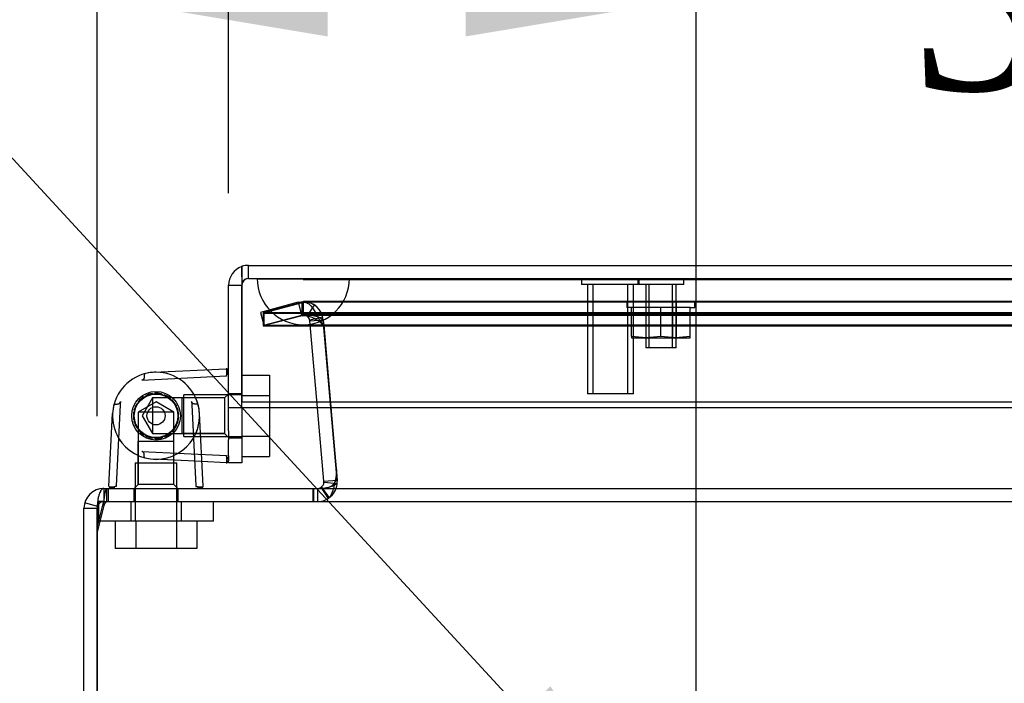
# Model space of a CAD drawing. Header units: inches. Extents: x 1 to 240, y -1 to 159.
# Tile 4 of 25: x 58.51 to 63.85, y 32.27 to 35.87. Entities that reach past the tile are written whole.
import ezdxf
from ezdxf import colors
from ezdxf.entities.mleader import LeaderData, LeaderLine
from ezdxf.enums import TextEntityAlignment as Align
from ezdxf.lldxf.tags import DXFTag
from ezdxf.math import Vec2, Vec3

# ---------------------------------------------------------------- set-up
doc = ezdxf.new("R2010")
doc.units = ezdxf.units.IN
doc.header["$MEASUREMENT"] = 0
for name, color, linetype in [('COM70220', 7, 'Continuous'), ('COM70699-8', 7, 'Continuous'), ('COM70702-5', 7, 'Continuous'), ('COM70705-8', 7, 'Continuous'), ('Default', 7, 'Continuous'), ('HNG86659-1', 7, 'Continuous'), ('HNG86659-2', 7, 'Continuous'), ('NTS18118', 7, 'Continuous'), ('SCS86661', 7, 'Continuous'), ('STD26063', 7, 'Continuous'), ('STD26258', 7, 'Continuous'), ('WAM30017', 7, 'Continuous')]:
    doc.layers.add(name, color=color, linetype=linetype)
doc.styles.add('SEACAD_Times_New_Roman', font='times.ttf')
tags = doc.linetypes.add('HIDDEN2', pattern=[0.1875, 0.125, -0.0625]).pattern_tags.tags
tags[6:7] = [DXFTag(74, 4), DXFTag(75, 0), DXFTag(340, '0'), DXFTag(46, 0.0), DXFTag(50, 0.0), DXFTag(44, 0.0), DXFTag(45, 0.0)]
tags[4:5] = [DXFTag(74, 4), DXFTag(75, 0), DXFTag(340, '0'), DXFTag(46, 0.0), DXFTag(50, 0.0), DXFTag(44, 0.0), DXFTag(45, 0.0)]
doc.dimstyles.new('HAMMOND_(STH_-_240x160)', dxfattribs={"dimtxt": 1, "dimasz": 1.25, "dimexe": 0.5, "dimexo": 0.5, "dimgap": 0.25, "dimtad": 0, "dimtih": 1, "dimtoh": 1, "dimzin": 0, "dimdsep": 46, "dimtxsty": 'SEACAD_Times_New_Roman', "dimblk1": '_SE_FILLED', "dimblk2": '_SE_FILLED', "dimsah": 1, "dimcen": 0.5, "dimadec": 0, "dimazin": 0, "dimtfac": 0.8, "dimtofl": 0, "dimtmove": 0, "dimatfit": 3, "dimfxl": 1, "dimtolj": 1, "dimtzin": 0, "dimarcsym": 0})

# ---------------------------------------------------------------- blocks, each defined once
blk = doc.blocks.new('SE4')
at = {"layer": 'COM70220', "color": 7, "linetype": 'HIDDEN2'}
for p, q in [((59.7988, 34.4683), (60.2978, 34.4683)), ((59.7988, 34.4673), (59.7988, 34.4683)), ((59.7988, 34.4673), (60.2978, 34.4673)), ((60.0478, 34.4653), (59.7988, 34.4673)), ((60.2968, 34.4673), (60.0478, 34.4653)), ((60.0478, 34.4653), (60.2978, 34.4653)), ((60.2968, 34.4683), (60.2968, 34.4673)), ((60.2978, 34.4683), (87.4168, 34.4683)), ((60.2978, 34.4673), (87.4168, 34.4673)), ((60.2978, 34.4653), (87.4168, 34.4653)), ((60.0478, 34.2193), (60.2978, 34.2193)), ((60.2978, 34.2193), (87.4168, 34.2193))]:
    blk.add_line(p, q, dxfattribs=at)
blk.add_arc((60.0478, 34.4693), 0.25, 180, 0, dxfattribs=at)
at = {"layer": 'COM70699-8', "color": 7, "linetype": 'HIDDEN2'}
for p, q in [((60.0202, 34.3408), (59.8156, 34.286)), ((59.8344, 34.286), (60.0389, 34.3408)), ((60.0202, 34.3408), (60.0481, 34.3444)), ((60.0202, 34.3408), (60.0388, 34.2712)), ((60.0482, 34.3444), (60.0389, 34.3408)), ((60.0389, 34.3408), (60.0389, 34.2712)), ((60.0481, 34.2724), (60.0481, 34.3444)), ((60.0482, 34.2724), (60.0482, 34.3444)), ((87.6667, 34.3444), (60.0482, 34.3444)), ((60.0684, 34.2662), (60.1089, 34.3258)), ((59.8156, 34.286), (59.8343, 34.2164)), ((59.8344, 34.286), (59.8344, 34.2164)), ((59.8344, 34.286), (87.8806, 34.286)), ((59.8344, 34.2164), (60.0389, 34.2712)), ((60.0388, 34.2712), (60.0481, 34.2724)), ((60.0482, 34.2724), (60.0389, 34.2712)), ((87.6667, 34.2724), (60.0482, 34.2724)), ((60.0831, 34.245), (60.153, 34.2622)), ((59.8344, 34.2164), (59.8343, 34.2164)), ((59.8344, 34.2164), (87.8806, 34.2164)), ((60.084, 34.2396), (60.1557, 34.2459)), ((60.1252, 33.7688), (60.084, 34.2396)), ((60.2318, 33.3767), (60.1557, 34.2459)), ((60.1558, 34.2396), (60.1558, 34.2459)), ((60.1558, 34.2459), (60.2319, 33.3767)), ((60.1558, 34.2396), (60.197, 33.7688)), ((60.1601, 33.3644), (60.2318, 33.3586)), ((60.2313, 33.3767), (60.2318, 33.3767)), ((60.2319, 33.3705), (60.2319, 33.3767)), ((58.9655, 33.3313), (58.9655, 33.2593)), ((58.9656, 33.3313), (58.9656, 33.2593)), ((59.1286, 33.3313), (59.1286, 33.2593)), ((59.3686, 33.2593), (59.3686, 33.3313)), ((60.103, 33.3313), (60.103, 33.2593)), ((60.1242, 33.3313), (60.1242, 33.2593)), ((60.1243, 33.3313), (60.1243, 33.2593)), ((60.1437, 33.3371), (60.1826, 33.2765)), ((60.1458, 33.3385), (60.1889, 33.2809)), ((58.9309, 33.2334), (58.8618, 33.2535)), ((58.9655, 33.2593), (58.9656, 33.2593)), ((58.9656, 33.2593), (88.7493, 33.2593))]:
    blk.add_line(p, q, dxfattribs=at)
at = {"layer": 'COM70699-8', "color": 7, "linetype": 'Continuous'}
for p, q in [((60.16, 33.3705), (60.1252, 33.7688)), ((60.197, 33.7688), (60.2319, 33.3705)), ((60.16, 33.3705), (60.2313, 33.3767)), ((58.9655, 33.3313), (58.9656, 33.3313)), ((58.9656, 33.3313), (88.7493, 33.3313)), ((58.8575, 33.2233), (58.9295, 33.2233)), ((58.8575, 25.4393), (58.8575, 33.2233)), ((58.9295, 25.4393), (58.9295, 33.2233)), ((58.9296, 33.2233), (58.9296, 25.4393))]:
    blk.add_line(p, q, dxfattribs=at)
at = {"layer": 'COM70699-8', "color": 7, "linetype": 'HIDDEN2'}
for centre, radius, start, end in [((60.0481, 34.2364), 0.108, 5, 90), ((60.0483, 34.2365), 0.108, 4.9859, 90.0141), ((60.0481, 34.2364), 0.036, 5, 90), ((60.1242, 33.3673), 0.108, 270, 5), ((60.1243, 33.3673), 0.108, 269.9883, 5.0117), ((58.9655, 33.2233), 0.036, 90, 180), ((58.9656, 33.2233), 0.036, 90, 180)]:
    blk.add_arc(centre, radius, start, end, dxfattribs=at)
at = {"layer": 'COM70699-8', "color": 7, "linetype": 'Continuous'}
for centre, radius, start, end in [((60.1242, 33.3673), 0.036, 270, 5), ((58.9655, 33.2233), 0.108, 90, 180)]:
    blk.add_arc(centre, radius, start, end, dxfattribs=at)
at = {"layer": 'COM70699-8', "color": 7, "linetype": 'HIDDEN2'}
blk.add_open_spline([(60.1558, 34.2396), (60.1552, 34.2415), (60.1544, 34.2433), (60.152, 34.2466), (60.1504, 34.2482), (60.1454, 34.2525), (60.1413, 34.2549), (60.1327, 34.259), (60.1281, 34.2608), (60.1187, 34.2638), (60.1139, 34.2651), (60.0992, 34.2684), (60.0891, 34.27), (60.0688, 34.272), (60.0585, 34.2724), (60.0482, 34.2724)], degree=3, knots=[0, 0, 0, 0, 0.0625, 0.0625, 0.125, 0.125, 0.25, 0.25, 0.375, 0.375, 0.5, 0.5, 0.75, 0.75, 1, 1, 1, 1], dxfattribs=at)
at = {"layer": 'COM70699-8', "color": 7, "linetype": 'Continuous'}
for points, knots in [([(60.1243, 33.3313), (60.1352, 33.3313), (60.1462, 33.3319), (60.1679, 33.3342), (60.1786, 33.3359), (60.1942, 33.3398), (60.1993, 33.3413), (60.2092, 33.3449), (60.2139, 33.347), (60.2204, 33.3508), (60.2224, 33.3522), (60.2261, 33.3552), (60.2278, 33.3568), (60.2304, 33.3604), (60.2314, 33.3624), (60.2324, 33.3664), (60.2322, 33.3684), (60.2319, 33.3705)], [0, 0, 0, 0, 0.25, 0.25, 0.5, 0.5, 0.625, 0.625, 0.75, 0.75, 0.8125, 0.8125, 0.875, 0.875, 0.9375, 0.9375, 1, 1, 1, 1]), ([(58.9656, 33.3313), (58.9648, 33.3313), (58.9634, 33.3312), (58.9612, 33.3306), (58.9587, 33.3294), (58.9547, 33.3267), (58.9506, 33.3219), (58.9456, 33.3137), (58.9419, 33.3053), (58.9378, 33.2927), (58.9349, 33.2809), (58.9321, 33.2644), (58.9305, 33.25), (58.9298, 33.2368), (58.9296, 33.2291), (58.9296, 33.2253), (58.9296, 33.2233)], [0, 0, 0, 0, 0.039636, 0.079299, 0.119013, 0.178729, 0.298914, 0.359673, 0.482665, 0.545168, 0.672094, 0.736685, 0.867476, 0.933625, 0.966802, 1, 1, 1, 1])]:
    blk.add_open_spline(points, degree=3, knots=knots, dxfattribs=at)
at = {"layer": 'COM70702-5', "color": 7, "linetype": 'HIDDEN2'}
for p, q in [((60.0416, 34.3371), (59.8295, 34.2823)), ((60.0416, 34.2676), (60.0416, 34.3371)), ((87.6592, 34.3408), (60.0557, 34.3408)), ((59.8295, 34.2823), (87.8855, 34.2823)), ((59.8295, 34.2823), (59.8295, 34.2127)), ((60.0416, 34.2676), (59.8295, 34.2127)), ((87.6592, 34.2688), (60.0557, 34.2688)), ((59.8295, 34.2127), (87.8855, 34.2127)), ((60.1616, 34.2165), (60.1358, 34.2422)), ((60.1358, 34.236), (60.1358, 34.2422)), ((60.1616, 34.2103), (60.1358, 34.236)), ((60.2271, 33.4345), (60.1616, 34.2165)), ((60.1616, 34.2165), (60.1616, 34.2103)), ((60.2271, 33.4283), (60.1616, 34.2103)), ((60.2271, 33.4345), (60.2271, 33.4283)), ((60.2287, 33.4085), (60.2287, 33.4147)), ((60.2229, 33.3705), (60.2229, 33.3767)), ((58.9812, 33.2593), (58.9812, 33.3313)), ((58.9915, 33.2593), (58.9915, 33.3313)), ((60.101, 33.2593), (60.101, 33.3313)), ((58.9296, 33.1175), (58.9674, 33.269)), ((58.9296, 33.087), (58.9674, 33.2385)), ((58.9674, 33.2385), (58.9674, 33.269))]:
    blk.add_line(p, q, dxfattribs=at)
at = {"layer": 'COM70702-5', "color": 7, "linetype": 'Continuous'}
for p, q in [((58.9295, 33.117), (58.9296, 33.1175)), ((58.9295, 33.0866), (58.9296, 33.087))]:
    blk.add_line(p, q, dxfattribs=at)
at = {"layer": 'COM70702-5', "color": 7, "linetype": 'HIDDEN2'}
for centre in [(60.101, 33.4147), (60.101, 33.4085)]:
    blk.add_ellipse(centre, major_axis=(-0.1276, 0), ratio=0.996195, start_param=2.838142, end_param=3.297963, dxfattribs=at)
for points, knots in [([(60.0416, 34.3371), (60.0494, 34.3412), (60.0573, 34.3419), (60.073, 34.3365), (60.0808, 34.3303), (60.0965, 34.3123), (60.1044, 34.3004), (60.1201, 34.2732), (60.1279, 34.2579), (60.1358, 34.2422)], [0, 0, 0, 0, 0.25, 0.25, 0.5, 0.5, 0.75, 0.75, 1, 1, 1, 1]), ([(60.0416, 34.2676), (60.0494, 34.269), (60.0573, 34.2692), (60.073, 34.2674), (60.0808, 34.2653), (60.0965, 34.2593), (60.1044, 34.2554), (60.1201, 34.2463), (60.1279, 34.2412), (60.1358, 34.236)], [0, 0, 0, 0, 0.25, 0.25, 0.5, 0.5, 0.75, 0.75, 1, 1, 1, 1]), ([(60.1864, 33.2786), (60.1883, 33.2805), (60.1901, 33.2827), (60.1966, 33.2912), (60.201, 33.2989), (60.2088, 33.3173), (60.2123, 33.3279), (60.2183, 33.3512), (60.2208, 33.3639), (60.2229, 33.3767)], [0.5779173, 0.5779173, 0.5779173, 0.5779173, 0.625, 0.625, 0.75, 0.75, 0.875, 0.875, 1, 1, 1, 1]), ([(60.1869, 33.3379), (60.1886, 33.3385), (60.1949, 33.341), (60.2029, 33.3456), (60.2105, 33.3523), (60.2153, 33.3579), (60.2196, 33.364), (60.2218, 33.3683), (60.2229, 33.3705)], [0.6302936, 0.6302936, 0.6302936, 0.6302936, 0.6717933, 0.7882141, 0.843718, 0.8974268, 0.9494645, 1, 1, 1, 1]), ([(58.9674, 33.269), (58.9697, 33.2875), (58.972, 33.3034), (58.9766, 33.3254), (58.9789, 33.3313), (58.9812, 33.3313)], [0, 0, 0, 0, 0.5, 0.5, 1, 1, 1, 1]), ([(58.9674, 33.2385), (58.9685, 33.2416), (58.9697, 33.2445), (58.972, 33.2496), (58.9732, 33.2519), (58.9755, 33.2555), (58.9766, 33.2569), (58.9789, 33.2588), (58.9801, 33.2593), (58.9812, 33.2593)], [0, 0, 0, 0, 0.25, 0.25, 0.5, 0.5, 0.75, 0.75, 1, 1, 1, 1]), ([(60.101, 33.2593), (60.1078, 33.2593), (60.1145, 33.2593), (60.1227, 33.2594), (60.1242, 33.2594), (60.1257, 33.2594)], [0, 0, 0, 0, 0.125, 0.125, 0.1531374, 0.1531374, 0.1531374, 0.1531374])]:
    blk.add_open_spline(points, degree=3, knots=knots, dxfattribs=at)
blk.add_open_spline([(60.2213, 33.3673), (60.2217, 33.3689), (60.2217, 33.369), (60.2213, 33.3673)], degree=3, dxfattribs=at)
at = {"layer": 'COM70702-5', "color": 7, "linetype": 'Continuous'}
blk.add_open_spline([(60.101, 33.3313), (60.104, 33.3313), (60.11, 33.3313), (60.1179, 33.3313), (60.1228, 33.3313), (60.1247, 33.3314)], degree=3, knots=[0, 0, 0, 0, 0.0630925, 0.1260117, 0.1669656, 0.1669656, 0.1669656, 0.1669656], dxfattribs=at)
at = {"layer": 'COM70705-8', "color": 7, "linetype": 'Continuous'}
for p, q in [((59.7143, 34.5351), (59.7144, 34.5352)), ((59.7143, 34.5351), (59.7143, 34.4333)), ((59.7144, 34.479), (59.7144, 34.5363)), ((59.7144, 34.5352), (59.7144, 34.435)), ((59.7503, 34.5413), (87.9643, 34.5413)), ((59.7144, 34.479), (59.7144, 33.7993)), ((59.6423, 34.4333), (59.7143, 34.4333)), ((59.6423, 33.7688), (59.6423, 34.4333)), ((59.7143, 33.7688), (59.7143, 34.4333)), ((59.7143, 33.7688), (59.6423, 33.7688)), ((59.6423, 33.6438), (59.6423, 33.7688)), ((59.7143, 33.7688), (59.7143, 33.6438)), ((59.7144, 33.7688), (59.7144, 33.7993)), ((88.0002, 33.7993), (59.7144, 33.7993)), ((88.0002, 33.7688), (59.7144, 33.7688)), ((59.6423, 33.6438), (59.6423, 33.5943)), ((59.7143, 33.6438), (59.7143, 33.5943)), ((59.6423, 33.5114), (59.6423, 33.5943)), ((59.7143, 33.5943), (59.7143, 33.4693)), ((59.6423, 33.4693), (59.6423, 33.4815)), ((59.7143, 33.4693), (59.6423, 33.4693))]:
    blk.add_line(p, q, dxfattribs=at)
at = {"layer": 'COM70705-8', "color": 7, "linetype": 'HIDDEN2'}
for p, q in [((59.7503, 34.4693), (59.7503, 34.5413)), ((59.7503, 34.4693), (87.9643, 34.4693)), ((59.7143, 33.845), (59.6423, 33.845)), ((59.6423, 33.605), (59.7143, 33.605))]:
    blk.add_line(p, q, dxfattribs=at)
at = {"layer": 'COM70705-8', "color": 7, "linetype": 'Continuous'}
for radius, start, end in [(0.108, 109.4712, 180), (0.108, 90, 109.4491), (0.036, 177.3202, 180)]:
    blk.add_arc((59.7503, 34.4333), radius, start, end, dxfattribs=at)
at = {"layer": 'COM70705-8', "color": 7, "linetype": 'HIDDEN2'}
blk.add_arc((59.7503, 34.4333), 0.036, 90, 177.3202, dxfattribs=at)
at = {"layer": 'COM70705-8', "color": 7, "linetype": 'Continuous'}
blk.add_ellipse((59.7503, 34.4333), major_axis=(-0.1189, 0), ratio=0.908294, start_param=4.712389, end_param=5.019287, dxfattribs=at)
at = {"layer": 'COM70705-8', "color": 7, "linetype": 'HIDDEN2'}
blk.add_ellipse((59.7503, 34.4333), major_axis=(-0.0396, 0), ratio=0.908294, start_param=4.712389, end_param=5.846853, dxfattribs=at)
at = {"layer": 'HNG86659-1', "color": 7, "linetype": 'HIDDEN2'}
for p, q in [((59.1719, 33.9183), (59.6314, 33.941)), ((59.6423, 33.8431), (59.621, 33.8218)), ((59.2486, 33.8006), (59.1518, 33.7447)), ((59.229, 33.8218), (59.1731, 33.725)), ((59.229, 33.8218), (59.229, 33.6282)), ((59.3197, 33.8218), (59.229, 33.8218)), ((59.3454, 33.7447), (59.2486, 33.8006)), ((59.3881, 33.8218), (59.3197, 33.8218)), ((59.621, 33.8218), (59.3881, 33.8218)), ((59.621, 33.8218), (59.3881, 33.8218)), ((59.3881, 33.8218), (59.3881, 33.6282)), ((59.621, 33.8218), (59.621, 33.6282)), ((59.3454, 33.7447), (59.1518, 33.7447)), ((59.1518, 33.7447), (59.1518, 33.5856)), ((59.1731, 33.725), (59.229, 33.6282)), ((59.3454, 33.5856), (59.3454, 33.7447)), ((59.229, 33.6282), (59.3202, 33.6282)), ((59.3202, 33.6282), (59.3881, 33.6282)), ((59.3881, 33.6282), (59.621, 33.6282)), ((59.621, 33.6282), (59.3881, 33.6282)), ((59.621, 33.6282), (59.6423, 33.6069)), ((59.1518, 33.5856), (59.1518, 33.3526)), ((59.1518, 33.3526), (59.1518, 33.5856)), ((59.3454, 33.5856), (59.1518, 33.5856)), ((59.3454, 33.3526), (59.3454, 33.5856)), ((59.3454, 33.3526), (59.3454, 33.5856)), ((59.1719, 33.5317), (59.6314, 33.5091)), ((59.4974, 33.4763), (59.237, 33.4891)), ((59.0327, 33.3431), (59.0321, 33.3428)), ((59.1518, 33.3526), (59.1305, 33.3313)), ((59.3454, 33.3526), (59.1518, 33.3526)), ((59.3667, 33.3313), (59.3454, 33.3526)), ((59.4645, 33.3431), (59.4652, 33.3428))]:
    blk.add_line(p, q, dxfattribs=at)
at = {"layer": 'HNG86659-1', "color": 7, "linetype": 'Continuous'}
for p, q in [((59.237, 33.961), (59.6299, 33.9803)), ((59.6305, 33.9409), (59.6309, 33.9416)), ((59.0545, 33.7849), (59.0328, 33.3446)), ((59.0553, 33.8018), (59.0545, 33.7849)), ((59.4419, 33.8018), (59.4428, 33.7849)), ((59.4428, 33.7849), (59.4645, 33.3446)), ((58.9933, 33.3437), (59.0127, 33.7367)), ((59.5039, 33.3437), (59.4846, 33.7367)), ((59.6305, 33.5091), (59.6309, 33.5085)), ((59.6423, 33.5085), (59.6423, 33.5114)), ((59.6423, 33.5085), (59.6423, 33.4815)), ((59.6299, 33.4697), (59.4974, 33.4763)), ((59.0328, 33.3446), (59.0327, 33.3422)), ((59.4645, 33.3446), (59.4646, 33.3422))]:
    blk.add_line(p, q, dxfattribs=at)
at = {"layer": 'HNG86659-1', "color": 7, "linetype": 'HIDDEN2'}
for radius in [0.1319, 0.1319, 0.1201]:
    blk.add_circle((59.2486, 33.725), radius, dxfattribs=at)
at = {"layer": 'HNG86659-1', "color": 7, "linetype": 'Continuous'}
for centre, radius, start, end in [((59.2486, 33.725), 0.2362, 90, 164.5311), ((59.2486, 33.725), 0.2362, 90, 100.1266), ((59.2486, 33.725), 0.2362, 15.4689, 90), ((59.6305, 33.9685), 0.0118, 74.6409, 92.8176), ((59.4329, 33.9753), 0.2008, 350.3404, 1.3274), ((59.6305, 33.9685), 0.0118, 0, 74.6377), ((59.2486, 33.725), 0.2362, 163.9251, 177.1657), ((59.2486, 33.725), 0.2362, 164.5311, 177.1792), ((59.2486, 33.725), 0.2362, 2.8208, 15.4689), ((59.4327, 33.4748), 0.201, 358.6775, 9.6547), ((59.6305, 33.4815), 0.0118, 267.1824, 285.3591), ((59.6305, 33.4815), 0.0118, 285.3623, 0), ((59.0051, 33.3431), 0.0118, 177.1792, 198.6889), ((59.4921, 33.3431), 0.0118, 341.3111, 2.8208), ((59.0051, 33.3431), 0.0118, 198.6889, 270), ((59.0151, 33.5102), 0.1722, 262.9472, 272.0517), ((59.4822, 33.5102), 0.1722, 267.9483, 277.0528), ((59.4921, 33.3431), 0.0118, 270, 341.3111)]:
    blk.add_arc(centre, radius, start, end, dxfattribs=at)
at = {"layer": 'HNG86659-1', "color": 7, "linetype": 'HIDDEN2'}
for centre, radius, start, end in [((59.4634, 33.9586), 0.1722, 357.9483, 7.0528), ((59.2486, 33.725), 0.2362, 56.2769, 59.2635), ((59.2486, 33.725), 0.2362, 343.2033, 23.0372), ((59.2486, 33.725), 0.2362, 177.1792, 210.7365), ((59.2486, 33.725), 0.2362, 177.1657, 182.6445), ((59.2486, 33.725), 0.2362, 329.2635, 2.8208), ((59.2486, 33.725), 0.2362, 205.8723, 210.7365), ((59.2486, 33.725), 0.2362, 329.2631, 341.126), ((59.2486, 33.725), 0.2362, 210.7365, 329.2635), ((59.4634, 33.4915), 0.1722, 352.9472, 2.0517), ((58.9984, 33.5408), 0.2008, 268.6726, 279.6596), ((59.4989, 33.541), 0.201, 260.3453, 271.3225)]:
    blk.add_arc(centre, radius, start, end, dxfattribs=at)
for points, knots in [([(59.1856, 33.9527), (59.1854, 33.9506), (59.1852, 33.9481), (59.185, 33.9423), (59.1849, 33.9389), (59.1846, 33.9336), (59.1844, 33.9318), (59.1836, 33.928), (59.1829, 33.9261), (59.1805, 33.923), (59.1789, 33.9217), (59.1755, 33.9198), (59.1737, 33.919), (59.1719, 33.9183)], [0, 0, 0, 0, 0.25, 0.25, 0.5, 0.5, 0.625, 0.625, 0.75, 0.75, 0.875, 0.875, 1, 1, 1, 1]), ([(59.6314, 33.941), (59.6314, 33.9431), (59.6321, 33.945), (59.6337, 33.9488), (59.6346, 33.9506), (59.6355, 33.9524)], [0, 0, 0, 0, 0.5, 0.5, 1, 1, 1, 1]), ([(59.6355, 33.9524), (59.6375, 33.9523), (59.6393, 33.952), (59.6417, 33.9515), (59.6423, 33.9511), (59.6423, 33.9507)], [0, 0, 0, 0, 0.5, 0.5, 1, 1, 1, 1]), ([(59.1856, 33.4974), (59.1854, 33.4994), (59.1852, 33.5019), (59.185, 33.5078), (59.1849, 33.5111), (59.1846, 33.5164), (59.1844, 33.5183), (59.1836, 33.522), (59.1829, 33.5239), (59.1805, 33.5271), (59.1789, 33.5283), (59.1755, 33.5303), (59.1737, 33.531), (59.1719, 33.5317)], [0, 0, 0, 0, 0.25, 0.25, 0.5, 0.5, 0.625, 0.625, 0.75, 0.75, 0.875, 0.875, 1, 1, 1, 1]), ([(59.6314, 33.5091), (59.6314, 33.507), (59.6321, 33.505), (59.6337, 33.5013), (59.6346, 33.4994), (59.6355, 33.4976)], [0, 0, 0, 0, 0.5, 0.5, 1, 1, 1, 1]), ([(59.6355, 33.4976), (59.6375, 33.4978), (59.6393, 33.498), (59.6417, 33.4986), (59.6423, 33.4989), (59.6423, 33.4993)], [0, 0, 0, 0, 0.5, 0.5, 1, 1, 1, 1])]:
    blk.add_open_spline(points, degree=3, knots=knots, dxfattribs=at)
at = {"layer": 'HNG86659-1', "color": 7, "linetype": 'Continuous'}
for points, knots in [([(59.021, 33.788), (59.023, 33.7883), (59.0255, 33.7884), (59.0314, 33.7887), (59.0347, 33.7887), (59.04, 33.7891), (59.0419, 33.7893), (59.0456, 33.7901), (59.0475, 33.7908), (59.0507, 33.7931), (59.0519, 33.7947), (59.0539, 33.7982), (59.0546, 33.7999), (59.0553, 33.8018)], [0, 0, 0, 0, 0.25, 0.25, 0.5, 0.5, 0.625, 0.625, 0.75, 0.75, 0.875, 0.875, 1, 1, 1, 1]), ([(59.4763, 33.788), (59.4742, 33.7883), (59.4717, 33.7884), (59.4659, 33.7887), (59.4625, 33.7887), (59.4572, 33.7891), (59.4554, 33.7893), (59.4516, 33.7901), (59.4497, 33.7908), (59.4466, 33.7931), (59.4453, 33.7947), (59.4434, 33.7982), (59.4426, 33.7999), (59.4419, 33.8018)], [0, 0, 0, 0, 0.25, 0.25, 0.5, 0.5, 0.625, 0.625, 0.75, 0.75, 0.875, 0.875, 1, 1, 1, 1]), ([(59.0327, 33.3422), (59.0306, 33.3423), (59.0286, 33.3415), (59.0249, 33.3399), (59.023, 33.339), (59.0212, 33.3382)], [0, 0, 0, 0, 0.5, 0.5, 1, 1, 1, 1]), ([(59.4646, 33.3422), (59.4667, 33.3423), (59.4686, 33.3415), (59.4724, 33.3399), (59.4742, 33.339), (59.476, 33.3382)], [0, 0, 0, 0, 0.5, 0.5, 1, 1, 1, 1]), ([(59.0212, 33.3382), (59.0214, 33.3361), (59.0216, 33.3344), (59.0222, 33.332), (59.0225, 33.3313), (59.0229, 33.3313)], [0, 0, 0, 0, 0.5, 0.5, 1, 1, 1, 1]), ([(59.476, 33.3382), (59.4759, 33.3361), (59.4756, 33.3344), (59.4751, 33.332), (59.4747, 33.3313), (59.4743, 33.3313)], [0, 0, 0, 0, 0.5, 0.5, 1, 1, 1, 1])]:
    blk.add_open_spline(points, degree=3, knots=knots, dxfattribs=at)
at = {"layer": 'HNG86659-2', "color": 7, "linetype": 'HIDDEN2'}
for p, q in [((59.1802, 33.8273), (59.1892, 33.8271)), ((59.1892, 33.8271), (59.1934, 33.835)), ((59.2278, 33.8463), (59.2359, 33.8424)), ((59.2359, 33.8424), (59.243, 33.8479)), ((59.2789, 33.8443), (59.2848, 33.8375)), ((59.2848, 33.8375), (59.2935, 33.8396)), ((59.1445, 33.7906), (59.1528, 33.794)), ((59.1528, 33.794), (59.1534, 33.803)), ((59.3248, 33.8216), (59.3274, 33.813)), ((59.3274, 33.813), (59.3362, 33.8114)), ((59.3575, 33.7822), (59.3564, 33.7734)), ((59.3564, 33.7734), (59.3638, 33.7683)), ((59.1269, 33.7431), (59.1329, 33.7494)), ((59.1329, 33.7494), (59.13, 33.7575)), ((59.3714, 33.733), (59.3667, 33.7253)), ((59.3667, 33.7253), (59.3714, 33.7177)), ((59.1331, 33.7005), (59.1269, 33.707)), ((59.1301, 33.692), (59.1331, 33.7005)), ((59.364, 33.6823), (59.3566, 33.6772)), ((59.3566, 33.6772), (59.3578, 33.6683)), ((59.1531, 33.6556), (59.1448, 33.659)), ((59.1538, 33.6466), (59.1531, 33.6556)), ((59.1897, 33.6227), (59.1807, 33.6225)), ((59.1939, 33.6148), (59.1897, 33.6227)), ((59.2853, 33.6127), (59.2795, 33.6059)), ((59.294, 33.6107), (59.2853, 33.6127)), ((59.3278, 33.6374), (59.3253, 33.6288)), ((59.3366, 33.639), (59.3278, 33.6374)), ((59.2364, 33.6075), (59.2283, 33.6037)), ((59.2435, 33.6021), (59.2364, 33.6075))]:
    blk.add_line(p, q, dxfattribs=at)
for radius in [0.1181, 0.0492]:
    blk.add_circle((59.2486, 33.725), radius, dxfattribs=at)
for start, end in [(123.786, 140.6783), (99.7681, 116.6604), (75.7503, 92.6426), (51.7324, 68.6247), (147.8038, 164.6962), (27.7145, 44.6069), (171.5538, 188.4462), (3.6967, 20.589), (339.6788, 356.5712), (195.5717, 212.464), (315.661, 332.5533), (219.5896, 236.4819), (243.6074, 260.4997), (291.6431, 308.5354), (267.6253, 284.5176)]:
    blk.add_arc((59.2486, 33.725), 0.123, start, end, dxfattribs=at)
at = {"layer": 'NTS18118', "color": 7, "linetype": 'HIDDEN2'}
for p, q in [((61.8043, 34.3443), (62.1723, 34.3443)), ((61.8043, 34.3443), (61.8043, 34.3133)), ((61.829, 34.3133), (61.8043, 34.3133)), ((61.829, 34.1549), (61.829, 34.3133)), ((61.9883, 34.3133), (61.829, 34.3133)), ((61.9063, 34.3443), (61.9063, 34.1483)), ((61.9232, 34.3443), (61.9232, 34.1483)), ((61.9883, 34.1549), (61.9883, 34.3133)), ((62.1477, 34.3133), (61.9883, 34.3133)), ((62.0534, 34.1483), (62.0534, 34.3443)), ((62.0703, 34.3443), (62.0703, 34.1483)), ((62.1477, 34.1549), (62.1477, 34.3133)), ((62.1477, 34.3133), (62.1723, 34.3133)), ((62.1723, 34.3133), (62.1723, 34.3443)), ((61.9087, 34.1483), (61.829, 34.1549)), ((61.829, 34.1549), (61.829, 34.1483)), ((61.829, 34.1483), (61.9087, 34.1483)), ((61.9883, 34.1549), (61.9087, 34.1483)), ((61.9087, 34.1483), (62.068, 34.1483)), ((62.068, 34.1483), (61.9883, 34.1549)), ((62.1477, 34.1549), (62.068, 34.1483)), ((62.068, 34.1483), (62.1477, 34.1483)), ((62.1477, 34.1483), (62.1477, 34.1549))]:
    blk.add_line(p, q, dxfattribs=at)
at = {"layer": 'SCS86661', "color": 7, "linetype": 'Continuous'}
for p, q in [((59.7143, 33.9462), (59.7144, 33.9462)), ((59.7143, 33.8356), (59.7144, 33.8356)), ((59.8643, 33.7688), (59.8643, 33.6145)), ((59.7143, 33.6145), (59.8643, 33.6145)), ((59.8643, 33.6145), (59.8643, 33.5039)), ((59.7143, 33.5039), (59.8643, 33.5039))]:
    blk.add_line(p, q, dxfattribs=at)
at = {"layer": 'SCS86661', "color": 7, "linetype": 'HIDDEN2'}
for p, q in [((59.7144, 33.9462), (59.8643, 33.9462)), ((59.8643, 33.9462), (59.8643, 33.8356)), ((59.3994, 33.612), (59.3994, 33.838)), ((59.7143, 33.838), (59.3994, 33.838)), ((59.7144, 33.8356), (59.8643, 33.8356)), ((59.8643, 33.8356), (59.8643, 33.7688)), ((59.3994, 33.612), (59.7143, 33.612)), ((59.1356, 33.4693), (59.3616, 33.4693)), ((59.1356, 33.4693), (59.1356, 33.1543)), ((59.3616, 33.1543), (59.3616, 33.4693)), ((59.0275, 33.1543), (59.0275, 33.0043)), ((59.1381, 33.1543), (59.1381, 33.0043)), ((59.3592, 33.1543), (59.3592, 33.0043)), ((59.4698, 33.1543), (59.4698, 33.0043)), ((59.1381, 33.0043), (59.0275, 33.0043)), ((59.3592, 33.0043), (59.1381, 33.0043)), ((59.4698, 33.0043), (59.3592, 33.0043))]:
    blk.add_line(p, q, dxfattribs=at)
at = {"layer": 'STD26063', "color": 7, "linetype": 'HIDDEN2'}
for p, q in [((61.8633, 34.4693), (61.8633, 34.4381)), ((62.1133, 34.4381), (62.1133, 34.4693)), ((62.1133, 34.4381), (61.8706, 34.4381)), ((61.9063, 34.4381), (61.9063, 34.0943)), ((61.9255, 34.0943), (61.9255, 34.4381)), ((62.0512, 34.0943), (62.0512, 34.4381)), ((62.0703, 34.0943), (62.0703, 34.4381)), ((62.0703, 34.0943), (61.9063, 34.0943))]:
    blk.add_line(p, q, dxfattribs=at)
at = {"layer": 'STD26258', "color": 7, "linetype": 'HIDDEN2'}
for p, q in [((61.5581, 34.4693), (61.5581, 34.4381)), ((61.8706, 34.4381), (61.8706, 34.4693)), ((61.8706, 34.4381), (61.5581, 34.4381)), ((61.5893, 34.4381), (61.5893, 33.8443)), ((61.62, 33.8443), (61.62, 34.4381)), ((61.8087, 33.8443), (61.8087, 34.4381)), ((61.8393, 33.8443), (61.8393, 34.4381)), ((61.8393, 33.8443), (61.5893, 33.8443))]:
    blk.add_line(p, q, dxfattribs=at)
at = {"layer": 'WAM30017', "color": 7, "linetype": 'HIDDEN2'}
for p, q in [((58.9655, 33.2593), (58.9361, 33.2593)), ((58.9361, 33.2593), (58.9361, 33.1543)), ((59.1111, 33.2593), (59.1111, 33.1543)), ((59.3861, 33.1543), (59.3861, 33.2593)), ((59.5611, 33.1543), (59.5611, 33.2593)), ((59.5611, 33.1543), (58.9361, 33.1543))]:
    blk.add_line(p, q, dxfattribs=at)
blk = doc.blocks.new('DMBLK644')
at = {"layer": 'Default', "linetype": 'Continuous', "transparency": 16777216}
for points in [[(60.8923, 39.8353), (59.6423, 39.627), (60.8923, 39.4186)], [(86.8223, 39.8353), (86.8223, 39.4186), (88.0723, 39.627)]]:
    blk.add_hatch(color=7, dxfattribs=at).paths.add_polyline_path(points)
at = {"layer": 'Default', "color": 7, "linetype": 'Continuous', "transparency": 16777216}
for p, q in [((59.6423, 34.9333), (59.6423, 40.127)), ((88.0723, 34.9333), (88.0723, 40.127)), ((71.4102, 39.627), (59.6423, 39.627)), ((88.0723, 39.627), (76.3045, 39.627))]:
    blk.add_line(p, q, dxfattribs=at)
at = {"layer": 'Default', "color": 7, "linetype": 'Continuous', "transparency": 16777216, "style": 'SEACAD_Times_New_Roman'}
for s, p in [('28.43', (72.1512, 40.127)), ('DOOR', (71.7602, 38.627))]:
    blk.add_text(s, height=1, dxfattribs=at).set_placement(p, align=Align.TOP_LEFT)
blk = doc.blocks.new('_SE_FILLED')
at = {"color": 0}
blk.add_line((0, 0), (-1, 0), dxfattribs=at)
blk.add_solid([(0, 0), (-1, -0.1665), (-1, 0.1665), (0, 0)], dxfattribs=at)
blk = doc.blocks.new('DMBLK646')
at = {"layer": 'Default', "linetype": 'Continuous', "transparency": 16777216}
for points in [[(55.6605, 34.5093), (55.8688, 33.2593), (56.0771, 34.5093)], [(55.6605, 29.9493), (56.0771, 29.9493), (55.8688, 31.1993)]]:
    blk.add_hatch(color=7, dxfattribs=at).paths.add_polyline_path(points)
at = {"layer": 'Default', "color": 7, "linetype": 'Continuous', "transparency": 16777216}
for p, q in [((55.8688, 35.7593), (55.8688, 33.2593)), ((58.4656, 33.2593), (55.3688, 33.2593)), ((61.6795, 31.1993), (55.3688, 31.1993)), ((55.8688, 31.1993), (55.8688, 28.6993))]:
    blk.add_line(p, q, dxfattribs=at)
at = {"layer": 'Default', "color": 7, "linetype": 'Continuous', "transparency": 16777216, "style": 'SEACAD_Times_New_Roman'}
for s, p in [('I/S', (56.6809, 32.7293)), ('2.06', (53.3269, 32.7293))]:
    blk.add_text(s, height=1, dxfattribs=at).set_placement(p, align=Align.TOP_LEFT)
blk = doc.blocks.new('DMBLK647')
at = {"layer": 'Default', "linetype": 'Continuous', "transparency": 16777216}
for points in [[(60.1796, 36.2), (58.9296, 35.9917), (60.1796, 35.7833)], [(60.9295, 36.2), (60.9295, 35.7833), (62.1795, 35.9917)]]:
    blk.add_hatch(color=7, dxfattribs=at).paths.add_polyline_path(points)
at = {"layer": 'Default', "color": 7, "linetype": 'Continuous', "transparency": 16777216}
for p, q in [((58.9296, 33.7233), (58.9296, 36.4917)), ((62.1795, 31.6993), (62.1795, 36.4917)), ((58.9296, 35.9917), (62.4942, 35.9917)), ((62.4942, 35.9917), (62.9942, 35.9917))]:
    blk.add_line(p, q, dxfattribs=at)
at = {"layer": 'Default', "color": 7, "linetype": 'Continuous', "transparency": 16777216, "style": 'SEACAD_Times_New_Roman'}
for s, p in [('I/S', (66.6982, 36.4917)), ('3.25', (63.3442, 36.4917))]:
    blk.add_text(s, height=1, dxfattribs=at).set_placement(p, align=Align.TOP_LEFT)

msp = doc.modelspace()

# ---------------------------------------------------------------- block references
at = {"layer": 'Default'}
msp.add_blockref('SE4', (0, 0), dxfattribs=at)

# ---------------------------------------------------------------- dimensions: what is measured, and where the dimension line sits
at = {"layer": 'Default', "color": 7, "linetype": 'Continuous'}
for base, p1, p2, angle, text, picture, middle, dimtype in [((88.0723, 39.627), (88.0723, 34.4333), (59.6423, 34.4333), 180, '\\A1;<>\\PDOOR', 'DMBLK644', (73.8573, 39.627), 161), ((55.8688, 31.1993), (58.9656, 33.2593), (62.1795, 31.1993), 90, '\\A1;<> I/S', 'DMBLK646', (55.8688, 32.2293), 160)]:
    dim = msp.add_linear_dim(base=base, p1=p1, p2=p2, angle=angle, text=text, dimstyle='HAMMOND_(STH_-_240x160)', dxfattribs=at)
    dim.commit()
    dim.dimension.update_dxf_attribs({"geometry": picture, "text_midpoint": middle, "dimtype": dimtype})
dim = msp.add_linear_dim(base=(62.1795, 35.9917), p1=(58.9296, 33.2233), p2=(62.1795, 31.1993), text='\\A1;<> I/S', dimstyle='HAMMOND_(STH_-_240x160)', override={"dimtmove": 1}, dxfattribs=at)
dim.commit()
dim.dimension.update_dxf_attribs({"geometry": 'DMBLK647', "text_midpoint": (62.9942, 35.9917), "dimtype": 160})

# ---------------------------------------------------------------- leaders
ml = msp.add_multileader_mtext('Standard', dxfattribs=at)
ml.set_content('{\\pxsm0.9;\\fTimes New Roman|b0||i0||c0|p34;\\W1.;GROUND STUD\\PBODY\\P}', color=7)
ml.set_leader_properties()
ml.build(insert=Vec2(0, 0))
ml.multileader.update_dxf_attribs({"dogleg_length": 0, "arrow_head_size": 1.25})
ctx = ml.context
ctx.base_point, ctx.char_height, ctx.arrow_head_size, ctx.landing_gap_size = Vec3(44.4117, 38.1553), 1, 1.25, 0.35
ctx.text_align_type = 1
notes = []
notes.append((ctx, [(0, (1, 1, 0), (55.2922, 38.5653), (-1, 0), 0, [(0, [(62.0851, 31.1993)], 0, [])])]))
ctx.mtext.insert, ctx.mtext.alignment = Vec3(49.7219, 39.0763), 2
for ctx, leaders in notes:
    for number, flags, end, landing, length, lines in leaders:
        leader = LeaderData()
        leader.index, (leader.has_last_leader_line, leader.has_dogleg_vector, leader.attachment_direction) = number, flags
        leader.last_leader_point, leader.dogleg_vector, leader.dogleg_length = Vec3(end), Vec3(landing), length
        for number, points, colour, breaks in lines:
            line = LeaderLine()
            line.index, line.vertices, line.color, line.breaks = number, Vec3.list(points), colors.encode_raw_color(colour), breaks
            leader.lines.append(line)
        ctx.leaders.append(leader)

doc.saveas('drawing.dxf')
